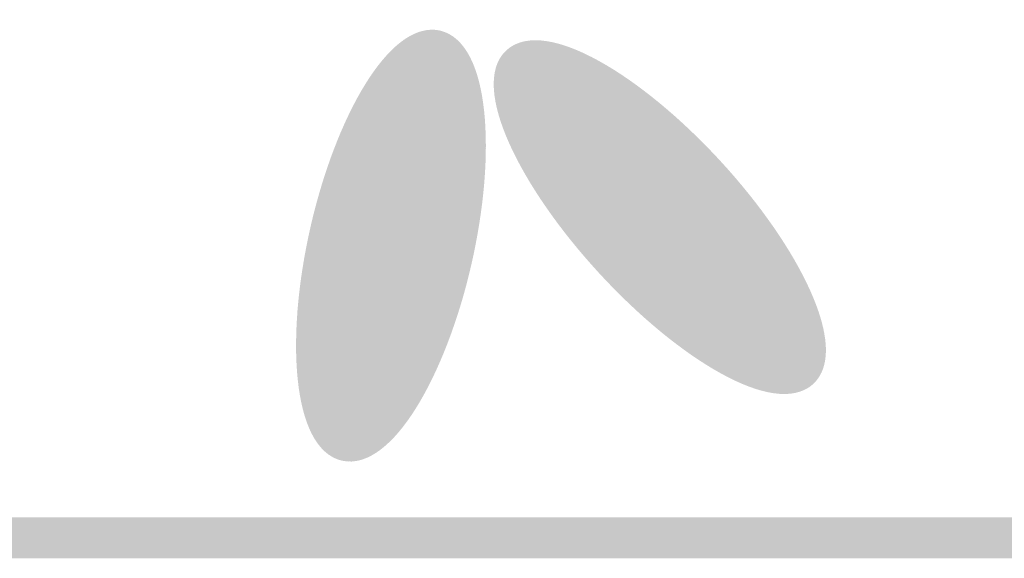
# Model space of a CAD drawing. Extents: x -15.7 to 1.3, y -11.4 to -0.4.
# Tile 5 of 11: x -6.381 to -5.899, y -4.28 to -4.016. Entities that reach past the tile are written whole.
import ezdxf

# ---------------------------------------------------------------- set-up
doc = ezdxf.new("R2010")
doc.units = 0
doc.header["$MEASUREMENT"] = 0
doc.layers.get('0').update_dxf_attribs({"linetype": 'CONTINUOUS'})
doc.layers.add('2D_LINE_26', color=3, linetype='CONTINUOUS')
doc.layers.add('BOARD_OUTLINE_00', color=254, linetype='CONTINUOUS')

# ---------------------------------------------------------------- blocks, each defined once
blk = doc.blocks.new('BOARD_2')
at = {"layer": 'BOARD_OUTLINE_00', "const_width": 0.01}
blk.add_lwpolyline([(0, 0.75), (0, 3.85), (1.15, 3.85), (1.15, 3.45), (1.27, 3.45), (1.27, 1.15), (1.15, 1.15), (1.15, 0.75)], close=True, dxfattribs=at)
blk = doc.blocks.new('SMOOTH_0$005')
at = {"const_width": 0.0025}
blk.add_lwpolyline([(-0.00125, 0, 1), (0.00125, 0, 1)], format="xyb", close=True, dxfattribs=at)
blk = doc.blocks.new('DRAWING_3')
at = {"layer": '2D_LINE_26', "const_width": 0.005}
for points in [[(-0.89653, -0.11816), (-0.899, -0.11762), (-0.90147, -0.11712), (-0.90394, -0.11667), (-0.9064, -0.11626), (-0.90884, -0.11589), (-0.91127, -0.11558), (-0.91367, -0.11531), (-0.91604, -0.11509), (-0.91837, -0.11492), (-0.92065, -0.1148), (-0.92289, -0.11473), (-0.92508, -0.1147), (-0.9272, -0.11473), (-0.92926, -0.11481), (-0.93125, -0.11494), (-0.93317, -0.11512), (-0.93501, -0.11534), (-0.93677, -0.11562), (-0.93843, -0.11594), (-0.94001, -0.11631), (-0.94149, -0.11672), (-0.94287, -0.11718), (-0.94415, -0.11769), (-0.94533, -0.11824), (-0.9464, -0.11882), (-0.94735, -0.11945), (-0.9482, -0.12012), (-0.94893, -0.12082), (-0.94954, -0.12156), (-0.95003, -0.12234), (-0.95041, -0.12314), (-0.95066, -0.12397), (-0.95079, -0.12484), (-0.95081, -0.12572), (-0.9507, -0.12663), (-0.95047, -0.12757), (-0.95012, -0.12852), (-0.94965, -0.12948), (-0.94906, -0.13047), (-0.94835, -0.13146), (-0.94753, -0.13246), (-0.9466, -0.13347), (-0.94555, -0.13449), (-0.9444, -0.1355), (-0.94314, -0.13652), (-0.94177, -0.13754), (-0.94031, -0.13855), (-0.93875, -0.13955), (-0.9371, -0.14054), (-0.93536, -0.14152), (-0.93354, -0.14249), (-0.93164, -0.14343), (-0.92966, -0.14436), (-0.92761, -0.14527), (-0.9255, -0.14615), (-0.92333, -0.14701), (-0.9211, -0.14784), (-0.91882, -0.14864), (-0.9165, -0.14941), (-0.91414, -0.15015), (-0.91174, -0.15085), (-0.90932, -0.15151), (-0.90688, -0.15213), (-0.90442, -0.15271), (-0.90196, -0.15326), (-0.89948, -0.15375), (-0.89702, -0.15421), (-0.89456, -0.15462), (-0.89211, -0.15498), (-0.88969, -0.1553), (-0.88729, -0.15557), (-0.88492, -0.15579), (-0.88259, -0.15596), (-0.8803, -0.15608), (-0.87806, -0.15615), (-0.87588, -0.15617), (-0.87375, -0.15614), (-0.87169, -0.15606), (-0.8697, -0.15594), (-0.86778, -0.15576), (-0.86594, -0.15553), (-0.86419, -0.15526), (-0.86252, -0.15494), (-0.86094, -0.15457), (-0.85946, -0.15415), (-0.85808, -0.15369), (-0.8568, -0.15319), (-0.85562, -0.15264), (-0.85455, -0.15205), (-0.8536, -0.15142), (-0.85275, -0.15075), (-0.85203, -0.15005), (-0.85141, -0.14931), (-0.85092, -0.14854), (-0.85055, -0.14773), (-0.85029, -0.1469), (-0.85016, -0.14604), (-0.85015, -0.14515), (-0.85026, -0.14424), (-0.85049, -0.14331), (-0.85084, -0.14236), (-0.85131, -0.14139), (-0.8519, -0.14041), (-0.8526, -0.13942), (-0.85342, -0.13841), (-0.85436, -0.1374), (-0.8554, -0.13639), (-0.85656, -0.13537), (-0.85782, -0.13435), (-0.85918, -0.13334), (-0.86064, -0.13233), (-0.8622, -0.13133), (-0.86385, -0.13033), (-0.86559, -0.12935), (-0.86741, -0.12839), (-0.86931, -0.12744), (-0.87129, -0.12651), (-0.87334, -0.1256), (-0.87545, -0.12472), (-0.87763, -0.12386), (-0.87985, -0.12303), (-0.88213, -0.12223), (-0.88445, -0.12146), (-0.88682, -0.12073), (-0.88921, -0.12003), (-0.89163, -0.11937), (-0.89407, -0.11874), (-0.89653, -0.11816)], [(-0.94996, -0.12887), (-0.93669, -0.1156)], [(-0.94965, -0.12949), (-0.93559, -0.11543)], [(-0.9493, -0.13008), (-0.9345, -0.11528)], [(-0.94894, -0.13064), (-0.93344, -0.11514)], [(-0.94856, -0.13119), (-0.93241, -0.11504)], [(-0.94815, -0.13171), (-0.93138, -0.11494)], [(-0.94773, -0.13223), (-0.93038, -0.11488)], [(-0.9473, -0.13272), (-0.92939, -0.11481)], [(-0.94685, -0.13321), (-0.92841, -0.11477)], [(-0.94639, -0.13368), (-0.92745, -0.11474)], [(-0.94592, -0.13414), (-0.9265, -0.11472)], [(-0.94544, -0.13459), (-0.92556, -0.11471)], [(-0.94495, -0.13503), (-0.92462, -0.1147)], [(-0.94445, -0.13546), (-0.9237, -0.11471)], [(-0.94394, -0.13588), (-0.92279, -0.11473)], [(-0.94343, -0.1363), (-0.92189, -0.11475)], [(-0.9429, -0.1367), (-0.92098, -0.11478)], [(-0.94237, -0.1371), (-0.92009, -0.11482)], [(-0.94183, -0.13749), (-0.9192, -0.11486)], [(-0.94129, -0.13788), (-0.91833, -0.11492)], [(-0.94074, -0.13826), (-0.91746, -0.11498)], [(-0.94018, -0.13863), (-0.91659, -0.11504)], [(-0.93962, -0.139), (-0.91573, -0.11511)], [(-0.93905, -0.13936), (-0.91488, -0.11519)], [(-0.93848, -0.13972), (-0.91403, -0.11527)], [(-0.9379, -0.14007), (-0.91319, -0.11536)], [(-0.93731, -0.14042), (-0.91234, -0.11545)], [(-0.93672, -0.14076), (-0.91151, -0.11555)], [(-0.93613, -0.1411), (-0.91068, -0.11565)], [(-0.93553, -0.14143), (-0.90986, -0.11576)], [(-0.95081, -0.12507), (-0.94295, -0.11721)], [(-0.95079, -0.12598), (-0.94155, -0.11674)], [(-0.95067, -0.12679), (-0.94025, -0.11637)], [(-0.95067, -0.12399), (-0.94453, -0.11785)], [(-0.95048, -0.12753), (-0.93902, -0.11607)], [(-0.95024, -0.12822), (-0.93784, -0.11582)], [(-0.93493, -0.14176), (-0.90904, -0.11587)], [(-0.93432, -0.14208), (-0.90822, -0.11598)], [(-0.93371, -0.1424), (-0.90741, -0.1161)], [(-0.93309, -0.14271), (-0.9066, -0.11622)], [(-0.93247, -0.14302), (-0.9058, -0.11635)], [(-0.93185, -0.14333), (-0.905, -0.11648)], [(-0.93122, -0.14363), (-0.9042, -0.11661)], [(-0.93059, -0.14393), (-0.90341, -0.11675)], [(-0.92995, -0.14423), (-0.90262, -0.1169)], [(-0.92932, -0.14452), (-0.90185, -0.11705)], [(-0.92867, -0.14481), (-0.90106, -0.1172)], [(-0.92803, -0.14509), (-0.90029, -0.11735)], [(-0.92738, -0.14537), (-0.89952, -0.11751)], [(-0.92672, -0.14565), (-0.89874, -0.11767)], [(-0.92606, -0.14592), (-0.89797, -0.11783)], [(-0.9254, -0.14619), (-0.89721, -0.118)], [(-0.92474, -0.14646), (-0.89646, -0.11818)], [(-0.95014, -0.12253), (-0.94647, -0.11886)], [(-0.92407, -0.14672), (-0.8957, -0.11835)], [(-0.9234, -0.14698), (-0.89495, -0.11853)], [(-0.92273, -0.14724), (-0.8942, -0.11871)], [(-0.92205, -0.14749), (-0.89345, -0.11889)], [(-0.92137, -0.14774), (-0.89271, -0.11908)], [(-0.92069, -0.14799), (-0.89198, -0.11928)], [(-0.92, -0.14823), (-0.89124, -0.11947)], [(-0.91931, -0.14847), (-0.8905, -0.11966)], [(-0.91862, -0.14871), (-0.88978, -0.11987)], [(-0.91792, -0.14895), (-0.88905, -0.12008)], [(-0.91722, -0.14918), (-0.88832, -0.12028)], [(-0.91652, -0.1494), (-0.88761, -0.12049)], [(-0.91581, -0.14963), (-0.88689, -0.12071)], [(-0.9151, -0.14985), (-0.88617, -0.12092)], [(-0.91439, -0.15007), (-0.88546, -0.12114)], [(-0.91367, -0.15028), (-0.88475, -0.12136)], [(-0.91296, -0.1505), (-0.88406, -0.1216)], [(-0.91223, -0.15071), (-0.88335, -0.12183)], [(-0.91151, -0.15091), (-0.88265, -0.12205)], [(-0.91078, -0.15111), (-0.88196, -0.12229)], [(-0.91005, -0.15131), (-0.88127, -0.12253)], [(-0.90931, -0.15151), (-0.88057, -0.12277)], [(-0.90858, -0.1517), (-0.8799, -0.12302)], [(-0.90784, -0.15189), (-0.87921, -0.12326)], [(-0.90709, -0.15208), (-0.87853, -0.12352)], [(-0.90634, -0.15226), (-0.87785, -0.12377)], [(-0.90559, -0.15244), (-0.87718, -0.12403)], [(-0.90484, -0.15262), (-0.87652, -0.1243)], [(-0.90408, -0.15279), (-0.87585, -0.12456)], [(-0.90332, -0.15296), (-0.87519, -0.12483)], [(-0.90256, -0.15313), (-0.87453, -0.1251)], [(-0.90179, -0.15329), (-0.87387, -0.12537)], [(-0.90102, -0.15345), (-0.87322, -0.12565)], [(-0.90024, -0.15361), (-0.87257, -0.12594)], [(-0.89947, -0.15376), (-0.87193, -0.12622)], [(-0.89868, -0.15391), (-0.87129, -0.12652)], [(-0.8979, -0.15405), (-0.87065, -0.1268)], [(-0.89711, -0.15419), (-0.87002, -0.1271)], [(-0.89631, -0.15433), (-0.86938, -0.1274)], [(-0.89552, -0.15446), (-0.86877, -0.12771)], [(-0.89472, -0.15459), (-0.86815, -0.12802)], [(-0.89391, -0.15472), (-0.86752, -0.12833)], [(-0.8931, -0.15484), (-0.86691, -0.12865)], [(-0.89229, -0.15496), (-0.8663, -0.12897)], [(-0.89147, -0.15507), (-0.8657, -0.1293)], [(-0.89065, -0.15518), (-0.8651, -0.12963)], [(-0.88982, -0.15528), (-0.8645, -0.12996)], [(-0.88899, -0.15538), (-0.86391, -0.1303)], [(-0.88815, -0.15547), (-0.86332, -0.13064)], [(-0.88731, -0.15556), (-0.86274, -0.13099)], [(-0.88646, -0.15565), (-0.86216, -0.13135)], [(-0.88561, -0.15573), (-0.86159, -0.13171)], [(-0.88475, -0.1558), (-0.86102, -0.13207)], [(-0.88389, -0.15587), (-0.86047, -0.13245)], [(-0.88302, -0.15593), (-0.85991, -0.13282)], [(-0.88215, -0.15598), (-0.85937, -0.1332)], [(-0.88126, -0.15603), (-0.85882, -0.13359)], [(-0.88038, -0.15607), (-0.8583, -0.13399)], [(-0.87948, -0.15611), (-0.85776, -0.13439)], [(-0.87858, -0.15614), (-0.85725, -0.13481)], [(-0.87767, -0.15616), (-0.85674, -0.13523)], [(-0.87675, -0.15617), (-0.85623, -0.13565)], [(-0.87582, -0.15617), (-0.85574, -0.13609)], [(-0.87488, -0.15616), (-0.85525, -0.13653)], [(-0.87393, -0.15615), (-0.85477, -0.13699)], [(-0.87298, -0.15612), (-0.85431, -0.13745)], [(-0.872, -0.15608), (-0.85385, -0.13793)], [(-0.87102, -0.15603), (-0.85341, -0.13842)], [(-0.87002, -0.15596), (-0.85299, -0.13893)], [(-0.86901, -0.15588), (-0.85258, -0.13945)], [(-0.86798, -0.15578), (-0.85218, -0.13998)], [(-0.86693, -0.15566), (-0.85181, -0.14054)], [(-0.86586, -0.15552), (-0.85146, -0.14112)], [(-0.86477, -0.15535), (-0.85114, -0.14172)], [(-0.86364, -0.15516), (-0.85084, -0.14236)], [(-0.86248, -0.15493), (-0.85058, -0.14303)], [(-0.86127, -0.15465), (-0.85037, -0.14375)], [(-0.86, -0.15431), (-0.85021, -0.14452)], [(-0.85865, -0.15389), (-0.85014, -0.14538)], [(-0.85717, -0.15334), (-0.8502, -0.14637)], [(-0.85544, -0.15254), (-0.8505, -0.1476)], [(-0.9055, -0.18822), (-0.9074, -0.19), (-0.90926, -0.1918), (-0.91109, -0.19362), (-0.91287, -0.19547), (-0.91461, -0.19733), (-0.9163, -0.19919), (-0.91793, -0.20107), (-0.91951, -0.20294), (-0.92102, -0.20481), (-0.92246, -0.20667), (-0.92383, -0.20852), (-0.92514, -0.21035), (-0.92636, -0.21216), (-0.92751, -0.21394), (-0.92857, -0.21569), (-0.92955, -0.2174), (-0.93044, -0.21908), (-0.93125, -0.22072), (-0.93196, -0.2223), (-0.93258, -0.22384), (-0.93311, -0.22532), (-0.93354, -0.22675), (-0.93387, -0.22811), (-0.93411, -0.22941), (-0.93425, -0.23064), (-0.93429, -0.2318), (-0.93423, -0.23289), (-0.93408, -0.2339), (-0.93382, -0.23483), (-0.93347, -0.23568), (-0.93303, -0.23645), (-0.93248, -0.23713), (-0.93185, -0.23773), (-0.93112, -0.23824), (-0.9303, -0.23866), (-0.92939, -0.23899), (-0.9284, -0.23923), (-0.92732, -0.23937), (-0.92616, -0.23943), (-0.92492, -0.23939), (-0.92361, -0.23926), (-0.92222, -0.23904), (-0.92077, -0.23873), (-0.91925, -0.23833), (-0.91766, -0.23784), (-0.91602, -0.23726), (-0.91433, -0.2366), (-0.91258, -0.23585), (-0.91079, -0.23501), (-0.90896, -0.2341), (-0.90708, -0.2331), (-0.90518, -0.23203), (-0.90325, -0.23089), (-0.90129, -0.22967), (-0.89932, -0.22839), (-0.89733, -0.22704), (-0.89534, -0.22562), (-0.89333, -0.22415), (-0.89133, -0.22263), (-0.88934, -0.22105), (-0.88735, -0.21942), (-0.88538, -0.21776), (-0.88343, -0.21605), (-0.8815, -0.2143), (-0.8796, -0.21253), (-0.87774, -0.21072), (-0.87591, -0.2089), (-0.87413, -0.20705), (-0.87239, -0.2052), (-0.8707, -0.20333), (-0.86907, -0.20146), (-0.86749, -0.19958), (-0.86598, -0.19771), (-0.86454, -0.19585), (-0.86317, -0.19401), (-0.86186, -0.19218), (-0.86064, -0.19037), (-0.85949, -0.18859), (-0.85843, -0.18683), (-0.85745, -0.18512), (-0.85656, -0.18344), (-0.85575, -0.18181), (-0.85504, -0.18022), (-0.85442, -0.17868), (-0.85389, -0.1772), (-0.85346, -0.17577), (-0.85313, -0.17441), (-0.85289, -0.17311), (-0.85275, -0.17188), (-0.85271, -0.17072), (-0.85277, -0.16963), (-0.85292, -0.16862), (-0.85318, -0.16769), (-0.85353, -0.16684), (-0.85397, -0.16607), (-0.85452, -0.16539), (-0.85515, -0.16479), (-0.85588, -0.16428), (-0.8567, -0.16386), (-0.85761, -0.16353), (-0.8586, -0.1633), (-0.85968, -0.16315), (-0.86084, -0.16309), (-0.86208, -0.16313), (-0.86339, -0.16326), (-0.86478, -0.16348), (-0.86623, -0.16379), (-0.86775, -0.16419), (-0.86934, -0.16468), (-0.87098, -0.16526), (-0.87267, -0.16592), (-0.87442, -0.16667), (-0.87621, -0.16751), (-0.87804, -0.16842), (-0.87992, -0.16942), (-0.88182, -0.17049), (-0.88375, -0.17163), (-0.88571, -0.17285), (-0.88768, -0.17413), (-0.88967, -0.17549), (-0.89167, -0.1769), (-0.89367, -0.17837), (-0.89567, -0.17989), (-0.89766, -0.18147), (-0.89965, -0.1831), (-0.90162, -0.18477), (-0.90357, -0.18648), (-0.9055, -0.18822)], [(-0.93429, -0.23139), (-0.86684, -0.16394)], [(-0.93428, -0.23231), (-0.86562, -0.16365)], [(-0.9342, -0.23317), (-0.86446, -0.16343)], [(-0.93407, -0.23396), (-0.86337, -0.16326)], [(-0.93387, -0.2347), (-0.86232, -0.16315)], [(-0.93362, -0.23538), (-0.86135, -0.16311)], [(-0.93331, -0.236), (-0.86042, -0.16311)], [(-0.93295, -0.23657), (-0.85955, -0.16317)], [(-0.93254, -0.23708), (-0.85873, -0.16327)], [(-0.93207, -0.23755), (-0.85796, -0.16344)], [(-0.93155, -0.23796), (-0.85724, -0.16365)], [(-0.93098, -0.23832), (-0.85658, -0.16392)], [(-0.93423, -0.2304), (-0.86813, -0.1643)], [(-0.9341, -0.22934), (-0.8695, -0.16474)], [(-0.93389, -0.2282), (-0.87093, -0.16524)], [(-0.9336, -0.22698), (-0.87246, -0.16584)], [(-0.93037, -0.23864), (-0.85597, -0.16424)], [(-0.9297, -0.2389), (-0.85541, -0.16461)], [(-0.92898, -0.23911), (-0.8549, -0.16503)], [(-0.9282, -0.23927), (-0.85443, -0.1655)], [(-0.92738, -0.23937), (-0.85402, -0.16601)], [(-0.93322, -0.22567), (-0.87408, -0.16653)], [(-0.93274, -0.22425), (-0.8758, -0.16731)], [(-0.93214, -0.22273), (-0.87762, -0.16821)], [(-0.9265, -0.23943), (-0.85366, -0.16659)], [(-0.92557, -0.23943), (-0.85336, -0.16722)], [(-0.92459, -0.23937), (-0.85312, -0.1679)], [(-0.92354, -0.23926), (-0.85292, -0.16864)], [(-0.93141, -0.22107), (-0.87958, -0.16924)], [(-0.93054, -0.21926), (-0.88169, -0.17041)], [(-0.92244, -0.23909), (-0.85279, -0.16944)], [(-0.92128, -0.23886), (-0.85273, -0.17031)], [(-0.92005, -0.23856), (-0.85272, -0.17123)], [(-0.92948, -0.21728), (-0.88398, -0.17178)], [(-0.9282, -0.21507), (-0.88649, -0.17336)], [(-0.91875, -0.23819), (-0.85278, -0.17222)], [(-0.91738, -0.23775), (-0.85292, -0.17329)], [(-0.92663, -0.21257), (-0.8893, -0.17524)], [(-0.91593, -0.23723), (-0.85313, -0.17443)], [(-0.9144, -0.23663), (-0.85343, -0.17566)], [(-0.92465, -0.20965), (-0.89251, -0.17751)], [(-0.91278, -0.23594), (-0.85383, -0.17699)], [(-0.91105, -0.23514), (-0.85432, -0.17841)], [(-0.92201, -0.20609), (-0.89638, -0.18046)], [(-0.90921, -0.23423), (-0.85493, -0.17995)], [(-0.90724, -0.23319), (-0.85567, -0.18162)], [(-0.91797, -0.20111), (-0.90166, -0.1848)], [(-0.90511, -0.232), (-0.85655, -0.18344)], [(-0.90281, -0.23062), (-0.85763, -0.18544)], [(-0.90027, -0.22902), (-0.85893, -0.18768)], [(-0.89744, -0.22711), (-0.86054, -0.19021)], [(-0.89418, -0.22478), (-0.86257, -0.19317)], [(-0.89022, -0.22176), (-0.86528, -0.19682)], [(-0.88472, -0.21718), (-0.86956, -0.20202)]]:
    blk.add_lwpolyline(points, dxfattribs=at)
at = {"layer": '2D_LINE_26'}
for p in [(-0.93669, -0.1156), (-0.93559, -0.11543), (-0.9345, -0.11528), (-0.93344, -0.11514), (-0.93241, -0.11504), (-0.93138, -0.11494), (-0.93038, -0.11488), (-0.92939, -0.11481), (-0.92841, -0.11477), (-0.92745, -0.11474), (-0.9265, -0.11472), (-0.92556, -0.11471), (-0.92462, -0.1147), (-0.9237, -0.11471), (-0.92279, -0.11473), (-0.92189, -0.11475), (-0.92098, -0.11478), (-0.92009, -0.11482), (-0.9192, -0.11486), (-0.91833, -0.11492), (-0.91746, -0.11498), (-0.91659, -0.11504), (-0.91573, -0.11511), (-0.91488, -0.11519), (-0.91403, -0.11527), (-0.91319, -0.11536), (-0.91234, -0.11545), (-0.91151, -0.11555), (-0.91068, -0.11565), (-0.90986, -0.11576), (-0.94453, -0.11785), (-0.94295, -0.11721), (-0.94155, -0.11674), (-0.94025, -0.11637), (-0.93902, -0.11607), (-0.93784, -0.11582), (-0.90904, -0.11587), (-0.90822, -0.11598), (-0.90741, -0.1161), (-0.9066, -0.11622), (-0.9058, -0.11635), (-0.905, -0.11648), (-0.9042, -0.11661), (-0.90341, -0.11675), (-0.90262, -0.1169), (-0.90185, -0.11705), (-0.90106, -0.1172), (-0.90029, -0.11735), (-0.89952, -0.11751), (-0.899, -0.11762), (-0.89874, -0.11767), (-0.89797, -0.11783), (-0.89721, -0.118), (-0.89653, -0.11816), (-0.89646, -0.11818), (-0.94647, -0.11886), (-0.8957, -0.11835), (-0.89495, -0.11853), (-0.8942, -0.11871), (-0.89345, -0.11889), (-0.89271, -0.11908), (-0.89198, -0.11928), (-0.89124, -0.11947), (-0.8905, -0.11966), (-0.88978, -0.11987), (-0.88905, -0.12008), (-0.88832, -0.12028), (-0.88761, -0.12049), (-0.95014, -0.12253), (-0.88689, -0.12071), (-0.88617, -0.12092), (-0.88546, -0.12114), (-0.88475, -0.12136), (-0.88406, -0.1216), (-0.88335, -0.12183), (-0.88265, -0.12205), (-0.88196, -0.12229), (-0.88127, -0.12253), (-0.88057, -0.12277), (-0.8799, -0.12302), (-0.95081, -0.12507), (-0.95067, -0.12399), (-0.87921, -0.12326), (-0.87853, -0.12352), (-0.87785, -0.12377), (-0.87718, -0.12403), (-0.87652, -0.1243), (-0.87585, -0.12456), (-0.87519, -0.12483), (-0.87453, -0.1251), (-0.87387, -0.12537), (-0.95079, -0.12598), (-0.95067, -0.12679), (-0.95048, -0.12753), (-0.87322, -0.12565), (-0.87257, -0.12594), (-0.87193, -0.12622), (-0.87129, -0.12652), (-0.87065, -0.1268), (-0.87002, -0.1271), (-0.86938, -0.1274), (-0.86877, -0.12771), (-0.95024, -0.12822), (-0.94996, -0.12887), (-0.94965, -0.12949), (-0.9493, -0.13008), (-0.86815, -0.12802), (-0.86752, -0.12833), (-0.86691, -0.12865), (-0.8663, -0.12897), (-0.8657, -0.1293), (-0.8651, -0.12963), (-0.8645, -0.12996), (-0.94894, -0.13064), (-0.94856, -0.13119), (-0.94815, -0.13171), (-0.94773, -0.13223), (-0.86391, -0.1303), (-0.86332, -0.13064), (-0.86274, -0.13099), (-0.86216, -0.13135), (-0.86159, -0.13171), (-0.86102, -0.13207), (-0.86047, -0.13245), (-0.9473, -0.13272), (-0.94685, -0.13321), (-0.94639, -0.13368), (-0.94592, -0.13414), (-0.94544, -0.13459), (-0.94495, -0.13503), (-0.85991, -0.13282), (-0.85937, -0.1332), (-0.85882, -0.13359), (-0.8583, -0.13399), (-0.85776, -0.13439), (-0.85725, -0.13481), (-0.94445, -0.13546), (-0.94394, -0.13588), (-0.94343, -0.1363), (-0.9429, -0.1367), (-0.94237, -0.1371), (-0.94183, -0.13749), (-0.85674, -0.13523), (-0.85623, -0.13565), (-0.85574, -0.13609), (-0.85525, -0.13653), (-0.85477, -0.13699), (-0.85431, -0.13745), (-0.94129, -0.13788), (-0.94074, -0.13826), (-0.94018, -0.13863), (-0.93962, -0.139), (-0.93905, -0.13936), (-0.93848, -0.13972), (-0.85385, -0.13793), (-0.85341, -0.13842), (-0.85299, -0.13893), (-0.85258, -0.13945), (-0.9379, -0.14007), (-0.93731, -0.14042), (-0.93672, -0.14076), (-0.93613, -0.1411), (-0.93553, -0.14143), (-0.93493, -0.14176), (-0.93432, -0.14208), (-0.85218, -0.13998), (-0.85181, -0.14054), (-0.85146, -0.14112), (-0.85114, -0.14172), (-0.93371, -0.1424), (-0.93309, -0.14271), (-0.93247, -0.14302), (-0.93185, -0.14333), (-0.93122, -0.14363), (-0.93059, -0.14393), (-0.92995, -0.14423), (-0.92932, -0.14452), (-0.85084, -0.14236), (-0.85058, -0.14303), (-0.85037, -0.14375), (-0.85021, -0.14452), (-0.92867, -0.14481), (-0.92803, -0.14509), (-0.92738, -0.14537), (-0.92672, -0.14565), (-0.92606, -0.14592), (-0.9254, -0.14619), (-0.92474, -0.14646), (-0.92407, -0.14672), (-0.9234, -0.14698), (-0.8502, -0.14637), (-0.85014, -0.14538), (-0.92273, -0.14724), (-0.92205, -0.14749), (-0.92137, -0.14774), (-0.92069, -0.14799), (-0.92, -0.14823), (-0.91931, -0.14847), (-0.91862, -0.14871), (-0.91792, -0.14895), (-0.91722, -0.14918), (-0.91652, -0.1494), (-0.8505, -0.1476), (-0.91581, -0.14963), (-0.9151, -0.14985), (-0.91439, -0.15007), (-0.91367, -0.15028), (-0.91296, -0.1505), (-0.91223, -0.15071), (-0.91151, -0.15091), (-0.91078, -0.15111), (-0.91005, -0.15131), (-0.90931, -0.15151), (-0.90858, -0.1517), (-0.90784, -0.15189), (-0.90709, -0.15208), (-0.90634, -0.15226), (-0.90559, -0.15244), (-0.90484, -0.15262), (-0.90408, -0.15279), (-0.90332, -0.15296), (-0.90256, -0.15313), (-0.90179, -0.15329), (-0.90102, -0.15345), (-0.90024, -0.15361), (-0.89947, -0.15376), (-0.89868, -0.15391), (-0.8979, -0.15405), (-0.89711, -0.15419), (-0.89631, -0.15433), (-0.86, -0.15431), (-0.85865, -0.15389), (-0.85717, -0.15334), (-0.85544, -0.15254), (-0.89552, -0.15446), (-0.89472, -0.15459), (-0.89391, -0.15472), (-0.8931, -0.15484), (-0.89229, -0.15496), (-0.89147, -0.15507), (-0.89065, -0.15518), (-0.88982, -0.15528), (-0.88899, -0.15538), (-0.88815, -0.15547), (-0.88731, -0.15556), (-0.88646, -0.15565), (-0.88561, -0.15573), (-0.88475, -0.1558), (-0.88389, -0.15587), (-0.88302, -0.15593), (-0.88215, -0.15598), (-0.88126, -0.15603), (-0.88038, -0.15607), (-0.87948, -0.15611), (-0.87858, -0.15614), (-0.87767, -0.15616), (-0.87675, -0.15617), (-0.87582, -0.15617), (-0.87488, -0.15616), (-0.87393, -0.15615), (-0.87298, -0.15612), (-0.872, -0.15608), (-0.87102, -0.15603), (-0.87002, -0.15596), (-0.86901, -0.15588), (-0.86798, -0.15578), (-0.86693, -0.15566), (-0.86586, -0.15552), (-0.86477, -0.15535), (-0.86364, -0.15516), (-0.86248, -0.15493), (-0.86127, -0.15465), (-0.86684, -0.16394), (-0.86562, -0.16365), (-0.86446, -0.16343), (-0.86337, -0.16326), (-0.86232, -0.16315), (-0.86135, -0.16311), (-0.86042, -0.16311), (-0.85955, -0.16317), (-0.85873, -0.16327), (-0.85796, -0.16344), (-0.85724, -0.16365), (-0.85658, -0.16392), (-0.87246, -0.16584), (-0.87093, -0.16524), (-0.8695, -0.16474), (-0.86813, -0.1643), (-0.85597, -0.16424), (-0.85541, -0.16461), (-0.8549, -0.16503), (-0.85443, -0.1655), (-0.85402, -0.16601), (-0.87762, -0.16821), (-0.8758, -0.16731), (-0.87408, -0.16653), (-0.85366, -0.16659), (-0.85336, -0.16722), (-0.85312, -0.1679), (-0.85292, -0.16864), (-0.88169, -0.17041), (-0.87958, -0.16924), (-0.85279, -0.16944), (-0.85273, -0.17031), (-0.85272, -0.17123), (-0.88649, -0.17336), (-0.88398, -0.17178), (-0.85292, -0.17329), (-0.85278, -0.17222), (-0.8893, -0.17524), (-0.85343, -0.17566), (-0.85313, -0.17443), (-0.89251, -0.17751), (-0.85432, -0.17841), (-0.85383, -0.17699), (-0.89638, -0.18046), (-0.85493, -0.17995), (-0.85567, -0.18162), (-0.90166, -0.1848), (-0.85763, -0.18544), (-0.85655, -0.18344), (-0.85893, -0.18768), (-0.9074, -0.19), (-0.9055, -0.18822), (-0.86054, -0.19021), (-0.86257, -0.19317), (-0.86528, -0.19682), (-0.91797, -0.20111), (-0.86956, -0.20202), (-0.92201, -0.20609), (-0.92465, -0.20965), (-0.92663, -0.21257), (-0.9282, -0.21507), (-0.93054, -0.21926), (-0.92948, -0.21728), (-0.88472, -0.21718), (-0.93141, -0.22107), (-0.89022, -0.22176), (-0.93274, -0.22425), (-0.93214, -0.22273), (-0.93322, -0.22567), (-0.89418, -0.22478), (-0.93389, -0.2282), (-0.9336, -0.22698), (-0.90027, -0.22902), (-0.89744, -0.22711), (-0.93429, -0.23139), (-0.93423, -0.2304), (-0.9341, -0.22934), (-0.90281, -0.23062), (-0.93428, -0.23231), (-0.9342, -0.23317), (-0.90724, -0.23319), (-0.90511, -0.232), (-0.93407, -0.23396), (-0.93387, -0.2347), (-0.93362, -0.23538), (-0.93331, -0.236), (-0.91278, -0.23594), (-0.91105, -0.23514), (-0.90921, -0.23423), (-0.93295, -0.23657), (-0.93254, -0.23708), (-0.93207, -0.23755), (-0.93155, -0.23796), (-0.93098, -0.23832), (-0.93037, -0.23864), (-0.92005, -0.23856), (-0.91875, -0.23819), (-0.91738, -0.23775), (-0.91593, -0.23723), (-0.9144, -0.23663), (-0.9297, -0.2389), (-0.92898, -0.23911), (-0.9282, -0.23927), (-0.92738, -0.23937), (-0.9265, -0.23943), (-0.92557, -0.23943), (-0.92459, -0.23937), (-0.92354, -0.23926), (-0.92244, -0.23909), (-0.92128, -0.23886)]:
    blk.add_blockref('SMOOTH_0$005', p, dxfattribs=at)

msp = doc.modelspace()

# ---------------------------------------------------------------- block references
at = {"xscale": 2, "yscale": 2, "zscale": 2, "rotation": 90}
for name, p in [('BOARD_2', (-3.86976, -4.26951)), ('DRAWING_3', (-6.46976, -2.32551))]:
    msp.add_blockref(name, p, dxfattribs=at)

doc.saveas('drawing.dxf')
